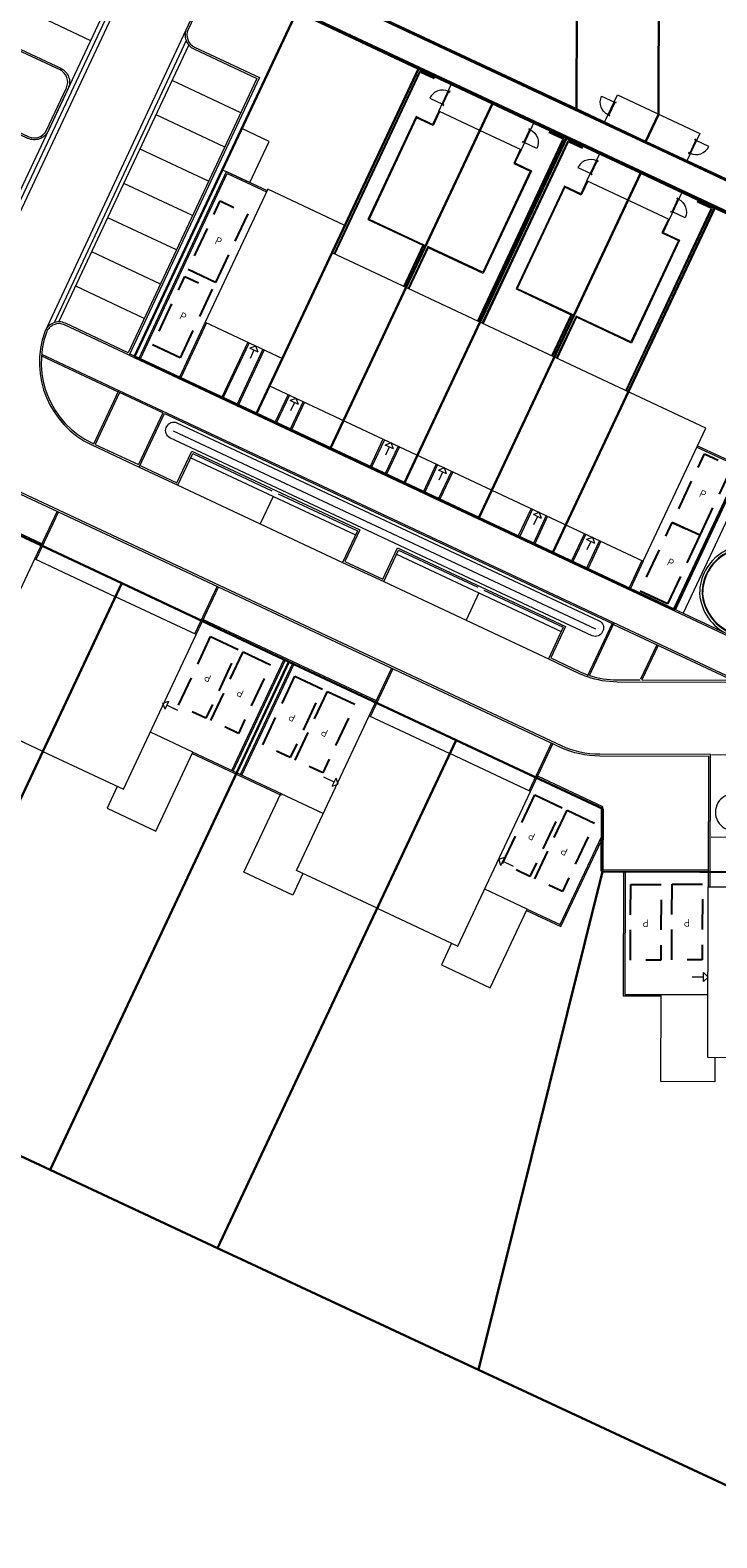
# Model space of a CAD drawing. Header units: metres. Extents: x 150385 to 171486, y 478588 to 485023.
# Tile 36 of 256: x 151717 to 151762, y 483089 to 483189. Entities that reach past the tile are written whole.
import ezdxf
from ezdxf.lldxf.tags import DXFTag

# ---------------------------------------------------------------- set-up
doc = ezdxf.new("R2010")
doc.units = ezdxf.units.M
doc.linetypes.add('Stippelfijn', pattern=[3, 2, -1])
doc.layers.add('B-WE-KG-GRENS_PERCEEL-GV', color=150, linetype='KG-PERCEEL', lineweight=30, true_color=0x007fff)
doc.layers.add('N-CO-BC-DEUR_BERGING_HOUT-G', color=9, linetype='Continuous', lineweight=18, true_color=0x808080)
for name, color, linetype, lineweight in [('N-PV-OG-BEBOUWING_ENTREE-S', 7, 'Continuous', 18), ('N-PV-OG-KADASTRAAL_BEBOUWING-G', 7, 'Continuous', 35), ('N-WE-VH-KANTOPSLUITING_ACHTERKANTBAND TERRAS-G', 7, 'Continuous', 5)]:
    doc.layers.add(name, color=color, linetype=linetype, lineweight=lineweight)
doc.layers.add('N-WE-VH-PP', color=7, linetype='Continuous')
doc.styles.add('NLCS-ISO-ANNOTATIEF-T25', font='NLCS-ISO.ttf', dxfattribs={"height": 2.5})
doc.styles.get("Standard").update_dxf_attribs({"font": 'NLCS-ISO.ttf'})
tags = doc.linetypes.add('KG-PERCEEL', pattern='A,5.5,-2,["P",Standard,S=1.8,R=0,X=-0.5,Y=-0.9],-2,5.5,-2,[5,NLCS.shx,S=0.75,R=0,X=0,Y=0],-2', length=19).pattern_tags.tags
tags[6] = DXFTag(74, 10)

# ---------------------------------------------------------------- blocks, each defined once
blk = doc.blocks.new('A$C609fcc4a')
at = {"layer": 'N-PV-OG-KADASTRAAL_BEBOUWING-G', "color": 0, "lineweight": -2, "flags": 128}
for points in [[(5.245, 2.51), (10.115, -7.665), (15.419, -5.126), (10.549, 5.049), (5.245, 2.51)], [(5.245, 2.51), (10.115, -7.665), (4.811, -10.203), (-0.059, -0.028), (5.245, 2.51)], [(15.004, -5.325), (15.69, -6.759), (18.901, -5.222), (16.419, -0.036), (13.623, -1.374)], [(5.226, -10.004), (5.912, -11.438), (2.701, -12.975), (0.219, -7.789), (3.015, -6.45)]]:
    blk.add_lwpolyline(points, dxfattribs=at)
blk = doc.blocks.new('pp')
at = {"layer": 'N-WE-VH-PP', "linetype": 'Stippelfijn', "flags": 128}
blk.add_lwpolyline([(-0.5, -5.468), (-2.5, -5.468), (-2.5, -0.468), (-0.5, -0.468)], close=True, dxfattribs=at)
at = {"layer": 'N-WE-VH-PP', "color": 0, "insert": (-1.475, -2.915), "char_height": 0.5, "attachment_point": 5, "style": 'NLCS-ISO-ANNOTATIEF-T25'}
blk.add_mtext('P', dxfattribs=at)
blk = doc.blocks.new('A$C3e33da44')
at = {"layer": 'N-PV-OG-BEBOUWING_ENTREE-S', "color": 0, "lineweight": -2}
for p, q in [((-0.3, 0.3), (0, 0)), ((-0.3, 0.3), (0, 0)), ((0, 0), (-0.3, -0.3)), ((0, 0), (-0.3, -0.3)), ((-0.3, 0), (-1.061, 0)), ((-0.3, 0), (-0.9, 0))]:
    blk.add_line(p, q, dxfattribs=at)
at = {"layer": 'N-PV-OG-BEBOUWING_ENTREE-S', "color": 0, "lineweight": -2, "flags": 128}
blk.add_lwpolyline([(-0.3, 0.3), (-0.3, -0.3)], dxfattribs=at)
blk.add_lwpolyline([(-0.3, 0.3), (-0.3, -0.3)], dxfattribs=at)
blk = doc.blocks.new('NLRS_31_DO_WB_buitendeurkozijn vspyqds3_BCB - H02s-5481641-00_begane grond - BU Tuinberging')
at = {"layer": 'N-CO-BC-DEUR_BERGING_HOUT-G', "lineweight": 13}
h = blk.add_hatch(dxfattribs=at)
h.set_pattern_fill('FP_7', color=256, style=0, pattern_type=2)
h.set_pattern_definition([(315, (-27166.344, 2464), (45.25483, 45.25483), [])])
h.paths.add_polyline_path([(-517, 9), (-517, -9), (-508, -9), (-508, -85), (-517, -85), (-517, -101), (-450, -101), (-450, -38), (-467, -38), (-467, 13), (-517, 13)], flags=0)
h.paths.add_polyline_path([(450, -101), (517, -101), (517, -85), (508, -85), (508, -9), (517, -9), (517, 13), (467, 13), (467, -38), (450, -38)], flags=0)
at = {"layer": 'N-CO-BC-DEUR_BERGING_HOUT-G'}
for p, q in [((-517, 13), (-517, 9)), ((-467, 13), (-517, 13)), ((-467, -38), (-467, 13)), ((462, 2), (-462, 2)), ((-462, 2), (-462, -38)), ((462, -38), (462, 2)), ((517, 13), (467, 13)), ((467, 13), (467, -38)), ((517, 9), (517, 13)), ((-508, -85), (-517, -85)), ((-517, -85), (-517, -101)), ((-517, -101), (-450, -101)), ((-508, -79), (-508, -85)), ((-450, -38), (-467, -38)), ((-462, -38), (462, -38)), ((-450, -101), (-450, -38)), ((467, -38), (450, -38)), ((450, -38), (450, -101)), ((450, -101), (517, -101)), ((508, -85), (508, -79)), ((517, -85), (508, -85)), ((517, -101), (517, -85))]:
    blk.add_line(p, q, dxfattribs=at)
at = {"layer": 'N-CO-BC-DEUR_BERGING_HOUT-G', "lineweight": 13}
blk.add_line((-464, 919), (-464, -9), dxfattribs=at)
blk.add_arc((-464, -9), 928, 360, 90, dxfattribs=at)

msp = doc.modelspace()

# ---------------------------------------------------------------- linework, layer by layer
at = {"layer": 'B-WE-KG-GRENS_PERCEEL-GV', "flags": 128}
for points in [[(151640.524, 483149.73), (151637.77, 483151.013), (151636.325, 483149.826), (151674.555, 483103.255), (151777.85, 482980.465), (151798.81, 482956.485), (151809.591, 482945.888), (152215.021, 483231.696), (151911.587, 483664.182), (151771.118, 483565.629), (151773.173, 483562.701), (151775.465, 483559.423), (151822.519, 483592.331), (151920.081, 483454.374), (151920.178, 483454.233), (151920.269, 483454.088), (151920.355, 483453.941), (151920.437, 483453.79), (151920.513, 483453.637), (151920.584, 483453.482), (151920.649, 483453.324), (151920.709, 483453.164), (151920.764, 483453.002), (151920.813, 483452.838), (151920.856, 483452.673), (151920.894, 483452.506), (151920.926, 483452.338), (151920.952, 483452.169), (151920.972, 483451.999), (151920.987, 483451.829), (151920.996, 483451.658), (151920.999, 483451.487), (151920.999, 483356.463), (151920.999, 483301.353), (151920.996, 483301.178), (151920.986, 483301.004), (151920.971, 483300.83), (151920.95, 483300.656), (151920.922, 483300.483), (151920.889, 483300.312), (151920.85, 483300.141), (151920.804, 483299.973), (151920.753, 483299.805), (151920.696, 483299.64), (151920.633, 483299.477), (151920.565, 483299.316), (151920.491, 483299.158), (151920.411, 483299.002), (151920.326, 483298.849), (151920.236, 483298.699), (151920.141, 483298.553), (151920.041, 483298.41), (151919.935, 483298.27), (151919.825, 483298.135), (151919.71, 483298.003), (151919.591, 483297.875), (151919.467, 483297.752), (151919.339, 483297.633), (151919.207, 483297.518), (151919.071, 483297.408), (151918.931, 483297.303), (151918.788, 483297.203), (151918.641, 483297.108), (151918.491, 483297.018), (151918.338, 483296.934), (151918.182, 483296.855), (151918.023, 483296.781), (151917.862, 483296.713), (151917.699, 483296.651), (151917.533, 483296.594), (151917.366, 483296.544), (151917.197, 483296.499), (151917.027, 483296.46), (151916.855, 483296.427), (151916.682, 483296.4), (151916.509, 483296.379), (151916.335, 483296.364), (151916.16, 483296.356), (151915.985, 483296.353), (151914.554, 483296.357), (151914.537, 483292.825), (151914.465, 483266.956), (151914.431, 483255.703), (151914.401, 483244.457), (151914.349, 483225.875), (151914.306, 483209.449), (151914.251, 483190.869), (151914.203, 483172.291), (151914.147, 483153.713), (151914.105, 483138.943), (151914.055, 483120.363), (151914.004, 483101.78), (151913.973, 483091.782), (151886.902, 483071.439), (151830.048, 483071.594), (151817.547, 483071.631), (151807.874, 483071.659), (151798.81, 483075.884), (151780.079, 483084.62), (151767.103, 483090.675), (151746.193, 483100.427), (151728.978, 483108.463), (151717.936, 483113.616), (151706.893, 483118.771), (151695.849, 483123.918), (151691.499, 483125.948), (151681.306, 483130.703), (151671.113, 483135.464), (151660.915, 483140.223), (151650.733, 483144.989)], [(151533.35, 483297.576), (151522.99, 483289.299), (151577.28, 483221.755), (151636.325, 483149.826), (151637.77, 483151.013), (151632.035, 483158.097), (151624.168, 483167.816), (151610.472, 483184.719), (151626.215, 483197.605), (151635.988, 483193.011), (151646.169, 483188.232), (151656.356, 483183.454), (151666.539, 483178.678), (151676.72, 483173.897), (151686.906, 483169.12), (151697.086, 483164.341), (151707.274, 483159.559), (151691.499, 483125.948), (151695.849, 483123.918), (151711.618, 483157.521), (151722.653, 483152.344), (151733.684, 483147.168), (151744.71, 483141.995), (151754.383, 483137.455), (151754.375, 483133.321), (151767.219, 483133.279), (151780.214, 483133.247), (151798.965, 483133.197), (151817.715, 483133.14), (151817.547, 483071.631), (151830.048, 483071.594), (151830.125, 483102.014), (151830.185, 483120.592), (151830.232, 483139.177), (151914.105, 483138.943), (151914.147, 483153.713), (151834.152, 483153.936), (151834.201, 483172.514), (151834.255, 483191.089), (151834.308, 483209.67), (151914.306, 483209.449), (151914.349, 483225.875), (151834.349, 483226.104), (151834.406, 483244.677), (151834.436, 483255.929), (151834.465, 483267.176), (151834.535, 483293.047), (151914.537, 483292.825), (151914.554, 483296.357), (151915.985, 483296.353), (151916.16, 483296.356), (151916.335, 483296.364), (151916.509, 483296.379), (151916.682, 483296.4), (151916.855, 483296.427), (151917.027, 483296.46), (151917.197, 483296.499), (151917.366, 483296.544), (151917.533, 483296.594), (151917.699, 483296.651), (151917.862, 483296.713), (151918.023, 483296.781), (151918.182, 483296.855), (151918.338, 483296.934), (151918.491, 483297.018), (151918.641, 483297.108), (151918.788, 483297.203), (151918.931, 483297.303), (151919.071, 483297.408), (151919.207, 483297.518), (151919.339, 483297.633), (151919.467, 483297.752), (151919.591, 483297.875), (151919.71, 483298.003), (151919.825, 483298.135), (151919.935, 483298.27), (151920.041, 483298.41), (151920.141, 483298.553), (151920.236, 483298.699), (151920.326, 483298.849), (151920.411, 483299.002), (151920.491, 483299.158), (151920.565, 483299.316), (151920.633, 483299.477), (151920.696, 483299.64), (151920.753, 483299.805), (151920.804, 483299.973), (151920.85, 483300.141), (151920.889, 483300.312), (151920.922, 483300.483), (151920.95, 483300.656), (151920.971, 483300.83), (151920.986, 483301.004), (151920.996, 483301.178), (151920.999, 483301.353), (151920.999, 483356.463), (151920.999, 483451.487), (151920.996, 483451.658), (151920.987, 483451.829), (151920.972, 483451.999), (151920.952, 483452.169), (151920.926, 483452.338), (151920.894, 483452.506), (151920.856, 483452.673), (151920.813, 483452.838), (151920.764, 483453.002), (151920.709, 483453.164), (151920.649, 483453.324), (151920.584, 483453.482), (151920.513, 483453.637), (151920.437, 483453.79), (151920.355, 483453.941), (151920.269, 483454.088), (151920.178, 483454.233), (151920.081, 483454.374), (151822.519, 483592.331), (151775.465, 483559.423), (151773.173, 483562.701), (151771.118, 483565.629), (151608.653, 483451.643), (151612.29, 483447.185), (151615.738, 483449.594), (151620.376, 483452.833), (151624.644, 483455.819), (151629.291, 483459.068), (151638.774, 483465.705), (151650.248, 483439.201), (151642.19, 483435.436), (151637.376, 483432.988), (151632.617, 483430.437), (151628.051, 483427.866), (151630.941, 483424.322), (151653.432, 483395.364), (151653.57, 483395.409), (151664.884, 483399.124), (151673.865, 483402.072), (151676.455, 483402.571), (151688.25, 483404.813), (151694.858, 483406.076), (151694.478, 483408.032), (151688.89, 483406.967), (151683.794, 483406.001), (151678.187, 483404.934), (151673.088, 483403.953), (151664.653, 483401.201), (151657.277, 483423.667), (151665.497, 483427.11), (151670.57, 483428.974), (151675.691, 483430.69), (151680.855, 483432.269), (151686.044, 483433.774), (151695.377, 483436.281), (151704.755, 483438.536), (151710.026, 483439.698), (151715.307, 483440.792), (151720.616, 483441.799), (151725.919, 483442.817), (151731.222, 483443.822), (151736.539, 483444.832), (151745.25, 483446.5), (151750.547, 483418.72), (151741.816, 483417.055), (151736.518, 483416.047), (151731.222, 483415.035), (151725.922, 483414.02), (151720.622, 483413.018), (151715.312, 483412.003), (151709.992, 483410.979), (151710.37, 483409.029), (151711.992, 483409.33), (151723.791, 483411.574), (151734.594, 483413.637), (151735.574, 483378.822), (151724.738, 483378.521), (151714.094, 483378.052), (151703.51, 483377.101), (151692.99, 483375.635), (151682.536, 483373.693), (151672.204, 483371.259), (151662.027, 483368.206), (151652.179, 483364.526), (151644.166, 483386.173), (151639.144, 483382.152), (151646.564, 483362.069), (151638.883, 483358.391), (151634.084, 483355.899), (151629.364, 483353.299), (151624.684, 483350.588), (151620.081, 483347.768), (151613.062, 483343.174), (151604.506, 483354.425), (151602.154, 483352.546), (151602.88, 483351.66), (151599.72, 483349.07), (151598.961, 483349.995), (151573.991, 483330.045), (151577.071, 483326.284), (151582.698, 483319.414), (151564.078, 483304.179), (151558.455, 483311.037), (151555.188, 483315.023), (151553.625, 483313.775), (151556.905, 483309.785), (151562.526, 483302.903), (151542.434, 483286.459), (151536.822, 483293.343), (151533.396, 483297.513)], [(151731.536, 483163.545), (151723.505, 483167.323), (151734.194, 483190.091), (151742.235, 483186.316), (151747.121, 483184.023), (151752.004, 483181.724), (151756.896, 483179.433), (151761.786, 483177.138), (151763, 483176.567), (151771.743, 483176.547), (151776.245, 483176.534), (151776.251, 483178.531), (151774.249, 483178.536), (151768.845, 483178.554), (151763.445, 483178.572), (151757.215, 483181.494), (151752.664, 483183.635), (151735.041, 483191.898), (151744.996, 483213.111), (151750.565, 483210.492), (151752.739, 483210.486), (151758.136, 483210.473), (151763.532, 483210.459), (151768.936, 483210.444), (151774.341, 483210.426), (151783.217, 483210.403), (151792.086, 483210.376), (151797.487, 483210.367), (151802.888, 483210.35), (151808.287, 483210.335), (151813.684, 483210.322), (151822.566, 483210.297), (151822.484, 483180.186), (151813.597, 483180.211), (151808.201, 483180.229), (151802.798, 483180.242), (151797.402, 483180.259), (151792.003, 483180.271), (151786.601, 483180.288), (151786.603, 483178.291), (151792, 483178.272), (151797.4, 483178.261), (151802.799, 483178.248), (151808.201, 483178.227), (151813.6, 483178.211), (151822.478, 483178.188), (151822.395, 483148.261), (151813.519, 483148.289), (151808.117, 483148.305), (151802.714, 483148.319), (151797.319, 483148.336), (151791.915, 483148.351), (151786.517, 483148.365), (151781.116, 483148.382), (151772.239, 483148.405), (151772.269, 483160.006), (151767.942, 483160.023), (151763.56, 483160.032), (151759.139, 483150.602), (151751.098, 483154.378), (151746.207, 483156.671), (151741.314, 483158.966), (151736.427, 483161.254)], [(151731.536, 483163.545), (151723.505, 483167.323), (151734.194, 483190.091), (151742.235, 483186.316), (151747.121, 483184.023), (151752.004, 483181.724), (151756.896, 483179.433), (151761.786, 483177.138), (151763, 483176.567), (151771.743, 483176.547), (151776.245, 483176.534), (151776.251, 483178.531), (151774.249, 483178.536), (151768.845, 483178.554), (151763.445, 483178.572), (151757.215, 483181.494), (151752.664, 483183.635), (151735.041, 483191.898), (151744.996, 483213.111), (151750.565, 483210.492), (151752.739, 483210.486), (151758.136, 483210.473), (151763.532, 483210.459), (151768.936, 483210.444), (151774.341, 483210.426), (151783.217, 483210.403), (151792.086, 483210.376), (151797.487, 483210.367), (151802.888, 483210.35), (151808.287, 483210.335), (151813.684, 483210.322), (151822.566, 483210.297), (151822.484, 483180.186), (151813.597, 483180.211), (151808.201, 483180.229), (151802.798, 483180.242), (151797.402, 483180.259), (151792.003, 483180.271), (151786.601, 483180.288), (151786.603, 483178.291), (151792, 483178.272), (151797.4, 483178.261), (151802.799, 483178.248), (151808.201, 483178.227), (151813.6, 483178.211), (151822.478, 483178.188), (151822.395, 483148.261), (151813.519, 483148.289), (151808.117, 483148.305), (151802.714, 483148.319), (151797.319, 483148.336), (151791.915, 483148.351), (151786.517, 483148.365), (151781.116, 483148.382), (151772.239, 483148.405), (151772.255, 483154.42), (151768.23, 483154.42), (151768.144, 483160.022), (151767.942, 483160.023), (151763.56, 483160.032), (151759.139, 483150.602), (151751.098, 483154.378), (151746.207, 483156.671), (151741.314, 483158.966), (151736.427, 483161.254)], [(151731.536, 483163.545), (151723.505, 483167.323), (151734.194, 483190.091), (151742.235, 483186.316), (151747.121, 483184.023), (151752.004, 483181.724), (151756.896, 483179.433), (151761.786, 483177.138), (151763, 483176.567), (151771.743, 483176.547), (151776.245, 483176.534), (151776.251, 483178.531), (151774.249, 483178.536), (151768.845, 483178.554), (151763.445, 483178.572), (151757.215, 483181.494), (151752.664, 483183.635), (151735.041, 483191.898), (151744.996, 483213.111), (151750.565, 483210.492), (151752.739, 483210.486), (151758.136, 483210.473), (151763.532, 483210.459), (151768.936, 483210.444), (151774.341, 483210.426), (151783.217, 483210.403), (151792.086, 483210.376), (151797.487, 483210.367), (151802.888, 483210.35), (151808.287, 483210.335), (151813.684, 483210.322), (151822.566, 483210.297), (151822.484, 483180.186), (151813.597, 483180.211), (151808.201, 483180.229), (151802.798, 483180.242), (151797.402, 483180.259), (151792.003, 483180.271), (151786.601, 483180.288), (151786.603, 483178.291), (151792, 483178.272), (151797.4, 483178.261), (151802.799, 483178.248), (151808.201, 483178.227), (151813.6, 483178.211), (151822.478, 483178.188), (151822.395, 483148.261), (151813.519, 483148.289), (151808.117, 483148.305), (151802.714, 483148.319), (151797.319, 483148.336), (151791.915, 483148.351), (151786.517, 483148.365), (151781.116, 483148.382), (151772.239, 483148.405), (151772.269, 483160.006), (151767.942, 483160.023), (151763.56, 483160.032), (151759.139, 483150.602), (151751.098, 483154.378), (151746.207, 483156.671), (151741.314, 483158.966), (151736.427, 483161.254)], [(151752.664, 483183.635), (151752.739, 483210.486), (151750.565, 483210.492), (151744.996, 483213.111), (151735.041, 483191.898)], [(151752.664, 483183.635), (151752.739, 483210.486), (151750.565, 483210.492), (151744.996, 483213.111), (151735.041, 483191.898)], [(151752.664, 483183.635), (151752.739, 483210.486), (151750.565, 483210.492), (151744.996, 483213.111), (151735.041, 483191.898)], [(151757.215, 483181.494), (151758.061, 483183.302), (151758.136, 483210.473), (151752.739, 483210.486), (151752.664, 483183.635)], [(151757.215, 483181.494), (151758.061, 483183.302), (151758.136, 483210.473), (151752.739, 483210.486), (151752.664, 483183.635)], [(151757.215, 483181.494), (151758.061, 483183.302), (151758.136, 483210.473), (151752.739, 483210.486), (151752.664, 483183.635)], [(151763.445, 483178.572), (151763.532, 483210.459), (151758.136, 483210.473), (151758.061, 483183.302), (151757.215, 483181.494)], [(151763.445, 483178.572), (151763.532, 483210.459), (151758.136, 483210.473), (151758.061, 483183.302), (151757.215, 483181.494)], [(151763.445, 483178.572), (151763.532, 483210.459), (151758.136, 483210.473), (151758.061, 483183.302), (151757.215, 483181.494)], [(151742.235, 483186.316), (151734.194, 483190.091), (151723.505, 483167.323), (151731.536, 483163.545)], [(151742.235, 483186.316), (151734.194, 483190.091), (151723.505, 483167.323), (151731.536, 483163.545)], [(151742.235, 483186.316), (151734.194, 483190.091), (151723.505, 483167.323), (151731.536, 483163.545)], [(151731.536, 483163.545), (151736.427, 483161.254), (151747.121, 483184.023), (151742.235, 483186.316)], [(151731.536, 483163.545), (151736.427, 483161.254), (151747.121, 483184.023), (151742.235, 483186.316)], [(151731.536, 483163.545), (151736.427, 483161.254), (151747.121, 483184.023), (151742.235, 483186.316)], [(151752.004, 483181.724), (151747.121, 483184.023), (151736.427, 483161.254), (151741.314, 483158.966)], [(151752.004, 483181.724), (151747.121, 483184.023), (151736.427, 483161.254), (151741.314, 483158.966)], [(151752.004, 483181.724), (151747.121, 483184.023), (151736.427, 483161.254), (151741.314, 483158.966)], [(151741.314, 483158.966), (151746.207, 483156.671), (151756.896, 483179.433), (151752.004, 483181.724)], [(151741.314, 483158.966), (151746.207, 483156.671), (151756.896, 483179.433), (151752.004, 483181.724)], [(151741.314, 483158.966), (151746.207, 483156.671), (151756.896, 483179.433), (151752.004, 483181.724)], [(151761.786, 483177.138), (151756.896, 483179.433), (151746.207, 483156.671), (151751.098, 483154.378)], [(151761.786, 483177.138), (151756.896, 483179.433), (151746.207, 483156.671), (151751.098, 483154.378)], [(151761.786, 483177.138), (151756.896, 483179.433), (151746.207, 483156.671), (151751.098, 483154.378)], [(151751.098, 483154.378), (151759.139, 483150.602), (151763.56, 483160.032), (151767.942, 483160.023), (151767.953, 483162.018), (151771.743, 483176.547), (151763, 483176.567), (151761.786, 483177.138)], [(151751.098, 483154.378), (151759.139, 483150.602), (151763.56, 483160.032), (151767.942, 483160.023), (151767.953, 483162.018), (151771.743, 483176.547), (151763, 483176.567), (151761.786, 483177.138)], [(151751.098, 483154.378), (151759.139, 483150.602), (151763.56, 483160.032), (151767.942, 483160.023), (151767.953, 483162.018), (151771.743, 483176.547), (151763, 483176.567), (151761.786, 483177.138)], [(151695.849, 483123.918), (151706.893, 483118.771), (151722.653, 483152.344), (151711.618, 483157.521)], [(151706.893, 483118.771), (151695.849, 483123.918), (151711.618, 483157.521), (151722.653, 483152.344), (151733.684, 483147.168), (151744.71, 483141.995), (151754.383, 483137.455), (151754.375, 483133.321), (151767.219, 483133.279), (151780.214, 483133.247), (151798.965, 483133.197), (151817.715, 483133.14), (151817.547, 483071.631), (151807.874, 483071.659), (151798.81, 483075.884), (151780.079, 483084.62), (151767.103, 483090.675), (151746.193, 483100.427), (151728.978, 483108.463), (151717.936, 483113.616)], [(151695.849, 483123.918), (151706.893, 483118.771), (151722.653, 483152.344), (151711.618, 483157.521)], [(151695.849, 483123.918), (151706.893, 483118.771), (151722.653, 483152.344), (151711.618, 483157.521)], [(151706.893, 483118.771), (151695.849, 483123.918), (151711.618, 483157.521), (151722.653, 483152.344), (151733.684, 483147.168), (151744.71, 483141.995), (151754.383, 483137.455), (151754.375, 483133.321), (151767.219, 483133.279), (151780.214, 483133.247), (151798.965, 483133.197), (151817.715, 483133.14), (151817.547, 483071.631), (151807.874, 483071.659), (151798.81, 483075.884), (151780.079, 483084.62), (151767.103, 483090.675), (151746.193, 483100.427), (151728.978, 483108.463), (151717.936, 483113.616)], [(151722.653, 483152.344), (151706.893, 483118.771), (151717.936, 483113.616), (151733.684, 483147.168)], [(151722.653, 483152.344), (151706.893, 483118.771), (151717.936, 483113.616), (151733.684, 483147.168)], [(151722.653, 483152.344), (151706.893, 483118.771), (151717.936, 483113.616), (151733.684, 483147.168)], [(151717.936, 483113.616), (151728.978, 483108.463), (151744.71, 483141.995), (151733.684, 483147.168)], [(151717.936, 483113.616), (151728.978, 483108.463), (151744.71, 483141.995), (151733.684, 483147.168)], [(151717.936, 483113.616), (151728.978, 483108.463), (151744.71, 483141.995), (151733.684, 483147.168)], [(151744.71, 483141.995), (151728.978, 483108.463), (151746.193, 483100.427), (151754.375, 483133.321), (151754.383, 483137.455)], [(151744.71, 483141.995), (151728.978, 483108.463), (151746.193, 483100.427), (151754.375, 483133.321), (151754.383, 483137.455)], [(151744.71, 483141.995), (151728.978, 483108.463), (151746.193, 483100.427), (151754.375, 483133.321), (151754.383, 483137.455)], [(151754.375, 483133.321), (151746.193, 483100.427), (151767.103, 483090.675), (151767.219, 483133.279)], [(151754.375, 483133.321), (151746.193, 483100.427), (151767.103, 483090.675), (151767.219, 483133.279)], [(151754.375, 483133.321), (151746.193, 483100.427), (151767.103, 483090.675), (151767.219, 483133.279)]]:
    msp.add_lwpolyline(points, close=True, dxfattribs=at)
at = {"layer": 'N-WE-VH-KANTOPSLUITING_ACHTERKANTBAND TERRAS-G', "color": 7, "lineweight": 9, "flags": 128}
for points in [[(151705.331, 483168.819), (151705.512, 483168.734, 0.386475), (151713.07, 483171.063, 0.442507), (151712.686, 483172.308), (151708.433, 483174.303), (151712.782, 483183.574), (151716.512, 483181.824, 0.414214), (151717.682, 483182.247), (151719.003, 483185.063, 0.414214), (151718.58, 483186.233), (151714.85, 483187.983), (151719.2, 483197.253), (151723.474, 483195.248, 0.414214), (151724.644, 483195.671), (151726.101, 483198.776, 0.414214), (151725.678, 483199.947), (151721.405, 483201.952), (151730.001, 483220.275), (151734.263, 483218.276, 0.435481), (151735.458, 483218.757, 0.393261), (151732.466, 483226.188), (151729.433, 483227.611)], [(151748.452, 483218.688), (151747.675, 483219.053, 0.393261), (151740.048, 483216.604, 0.435481), (151740.442, 483215.377), (151744.704, 483213.378), (151740.354, 483204.107), (151736.624, 483205.857, 0.414214), (151735.454, 483205.434), (151734.864, 483204.176, 0.414214), (151735.287, 483203.005), (151739.017, 483201.256), (151734.667, 483191.985), (151730.394, 483193.99, 0.414214), (151729.224, 483193.567), (151727.037, 483188.906, 0.414214), (151727.46, 483187.736), (151731.732, 483185.732), (151723.135, 483167.406), (151718.884, 483169.401, 0.442507), (151717.681, 483168.9, 0.386475), (151720.721, 483161.599), (151720.812, 483161.556)], [(151761.474, 483132.313), (151761.498, 483141.033), (151754.189, 483141.053, -0.109423), (151751.657, 483141.621), (151626.81, 483200.192, 0.288754), (151620.462, 483199.403), (151606.139, 483187.684, 0.414214), (151605.295, 483179.241), (151607.181, 483176.937)], [(151761.354, 483132.313), (151761.378, 483140.913), (151754.189, 483140.933, -0.109423), (151751.606, 483141.512), (151626.759, 483200.083, 0.288754), (151620.538, 483199.31), (151606.215, 483187.591, 0.414214), (151605.388, 483179.317), (151607.273, 483177.013)], [(151719.257, 483197.094), (151715.01, 483188.041), (151718.631, 483186.342, -0.414214), (151719.112, 483185.012), (151717.791, 483182.196, -0.414214), (151716.461, 483181.715), (151712.84, 483183.414), (151708.592, 483174.361), (151712.737, 483172.417, -0.442507), (151713.173, 483171.002, -0.395685), (151705.28, 483168.71), (151702.319, 483170.099), (151703.977, 483173.632), (151674.427, 483187.495), (151672.77, 483183.962), (151666.704, 483186.808), (151668.362, 483190.341)], [(151726.928, 483188.955, 0.414214), (151727.408, 483187.625), (151731.572, 483185.672), (151723.078, 483167.566), (151718.935, 483169.509, 0.442507), (151717.568, 483168.94, 0.386475), (151720.67, 483161.49), (151723.812, 483160.016), (151725.469, 483163.55), (151755.001, 483149.695), (151753.356, 483146.189, 0.084049), (151755.33, 483145.85), (151820.726, 483145.673)], [(151723.863, 483160.125), (151726.298, 483158.983), (151727.275, 483161.065), (151738.356, 483155.866), (151737.379, 483153.784), (151739.878, 483152.612), (151740.855, 483154.694), (151751.936, 483149.495), (151750.959, 483147.413), (151752.849, 483146.526, 0.025658), (151753.408, 483146.299, 0.025658)], [(151765.334, 483154.567, 0.550002), (151760.777, 483151.662)], [(151765.266, 483154.423, 0.549196), (151760.937, 483151.67)], [(151763.961, 483150.573, 1), (151765.658, 483154.195), (151765.249, 483154.386, 0.549196), (151760.977, 483151.67, 0.271279), (151762.744, 483149.155)], [(151746.548, 483151.89), (151751.776, 483149.438), (151750.8, 483147.355), (151752.798, 483146.418, 0.025143), (151753.356, 483146.189, 0.025543)], [(151760.777, 483151.662, 0.271844), (151762.659, 483148.974)], [(151760.937, 483151.666, 0.271279), (151762.727, 483149.119)], [(151753.522, 483146.26, 0.078363), (151755.331, 483145.97), (151756.807, 483145.966)]]:
    msp.add_lwpolyline(points, format="xyb", dxfattribs=at)
for points in [[(151713.173, 483171.002), (151724.733, 483195.581)], [(151713.248, 483171.866), (151724.176, 483195.1)], [(151713.079, 483172.153), (151723.819, 483195.045)], [(151734.693, 483192.039), (151763.455, 483178.546), (151776.225, 483178.513), (151776.219, 483176.593), (151763.025, 483176.627), (151728.808, 483192.68)], [(151734.667, 483191.985), (151763.442, 483178.486), (151776.164, 483178.453), (151776.16, 483176.653), (151763.038, 483176.687), (151728.833, 483192.734)], [(151716.072, 483190.304), (151720.598, 483188.18)], [(151727.191, 483189.517), (151717.568, 483168.94)], [(151726.897, 483188.179), (151718.184, 483169.549)], [(151718.511, 483169.604), (151727.081, 483187.872)], [(151736.658, 483174.096), (151742.319, 483186.163), (151743.224, 483185.739), (151743.276, 483185.848)], [(151730.51, 483183.409), (151725.984, 483185.532)], [(151736.712, 483174.07), (151742.348, 483186.083), (151743.253, 483185.659), (151743.33, 483185.822)], [(151746.283, 483182.228), (151743.567, 483183.502), (151744.416, 483185.313), (151747.132, 483184.039)], [(151759.943, 483180.238), (151754.511, 483182.786), (151755.361, 483184.597), (151760.792, 483182.048)], [(151729.448, 483181.145), (151724.922, 483183.269)], [(151743.567, 483183.502), (151743.164, 483182.642), (151742.077, 483183.152), (151738.892, 483176.362), (151742.513, 483174.663), (151741.239, 483171.947)], [(151743.621, 483183.477), (151743.192, 483182.562), (151742.106, 483183.072), (151738.972, 483176.391), (151742.593, 483174.692), (151741.293, 483171.921)], [(151757.227, 483181.512), (151758.076, 483183.323)], [(151746.128, 483169.653), (151751.763, 483181.666), (151750.858, 483182.091), (151750.935, 483182.255)], [(151746.182, 483169.628), (151751.843, 483181.695), (151750.938, 483182.12), (151750.989, 483182.229)], [(151746.435, 483169.509), (151752.097, 483181.576), (151753.002, 483181.152), (151753.053, 483181.261)], [(151746.49, 483169.483), (151752.125, 483181.496), (151753.031, 483181.072), (151753.107, 483181.235)], [(151760.792, 483182.048), (151759.943, 483180.238)], [(151728.387, 483178.882), (151723.86, 483181.006)], [(151748.945, 483180.979), (151748.516, 483180.065), (151749.602, 483179.555), (151746.468, 483172.874), (151742.846, 483174.573), (151741.547, 483171.802)], [(151748.999, 483180.954), (151748.596, 483180.094), (151749.682, 483179.584), (151746.496, 483172.794), (151742.875, 483174.493), (151741.601, 483171.777)], [(151758.776, 483176.367), (151753.345, 483178.915), (151754.194, 483180.726), (151756.91, 483179.452)], [(151723.794, 483167.207), (151729.57, 483179.52), (151732.241, 483178.267)], [(151723.885, 483167.165), (151729.619, 483179.387), (151732.199, 483178.176)], [(151756.061, 483177.641), (151756.91, 483179.452), (151759.626, 483178.177), (151758.776, 483176.367)], [(151727.325, 483176.619), (151722.798, 483178.742)], [(151753.345, 483178.915), (151752.941, 483178.055), (151751.855, 483178.565), (151748.669, 483171.775), (151752.291, 483170.076), (151751.016, 483167.36)], [(151753.399, 483178.89), (151752.97, 483177.975), (151751.883, 483178.485), (151748.749, 483171.804), (151752.37, 483170.105), (151751.071, 483167.334)], [(151755.905, 483165.066), (151761.541, 483177.079), (151760.636, 483177.504), (151760.713, 483177.668)], [(151755.959, 483165.041), (151761.621, 483177.108), (151760.716, 483177.533), (151760.767, 483177.642)], [(151726.263, 483174.355), (151721.736, 483176.479)], [(151758.722, 483176.392), (151758.293, 483175.478), (151759.38, 483174.968), (151756.245, 483168.287), (151752.624, 483169.986), (151751.324, 483167.215)], [(151758.776, 483176.367), (151758.373, 483175.507), (151759.459, 483174.997), (151756.274, 483168.207), (151752.653, 483169.906), (151751.379, 483167.19)], [(151725.201, 483172.092), (151720.675, 483174.216)], [(151724.139, 483169.829), (151719.613, 483171.952)], [(151728.164, 483169.576), (151726.465, 483165.954)], [(151728.254, 483169.533), (151726.556, 483165.912)], [(151730.961, 483168.263), (151729.262, 483164.642)], [(151731.052, 483168.221), (151729.353, 483164.599)], [(151717.355, 483167.356), (151722.418, 483164.981)], [(151717.364, 483167.463), (151722.461, 483165.071)], [(151723.135, 483167.406), (151763.068, 483148.672)], [(151723.178, 483167.496), (151762.884, 483148.869)], [(151731.957, 483167.796), (151730.258, 483164.175)], [(151732.048, 483167.754), (151730.349, 483164.132)], [(151731.505, 483168.008), (151731.105, 483167.864)], [(151731.649, 483167.609), (151731.105, 483167.864)], [(151731.377, 483167.737), (151731.122, 483167.194)], [(151731.649, 483167.609), (151731.505, 483168.008)], [(151720.812, 483161.556), (151722.461, 483165.071)], [(151725.361, 483163.6), (151722.509, 483164.938), (151720.902, 483161.514)], [(151722.461, 483165.071), (151763.223, 483145.948)], [(151733.625, 483164.805), (151732.775, 483162.994)], [(151733.715, 483164.762), (151732.866, 483162.952)], [(151734.168, 483164.55), (151733.769, 483164.406)], [(151734.312, 483164.151), (151733.769, 483164.406)], [(151734.62, 483164.337), (151733.771, 483162.527)], [(151734.04, 483164.278), (151733.785, 483163.735)], [(151734.711, 483164.295), (151733.861, 483162.484)], [(151734.312, 483164.151), (151734.168, 483164.55)], [(151725.361, 483163.6), (151723.754, 483160.176)], [(151726.045, 483162.408), (151753.906, 483149.338)], [(151720.902, 483161.514), (151723.754, 483160.176)], [(151739.889, 483161.866), (151739.04, 483160.055)], [(151739.98, 483161.823), (151739.13, 483160.012)], [(151740.433, 483161.611), (151740.034, 483161.467)], [(151740.577, 483161.212), (151740.034, 483161.467)], [(151740.885, 483161.398), (151740.036, 483159.588)], [(151740.305, 483161.339), (151740.05, 483160.796)], [(151740.976, 483161.356), (151740.126, 483159.545)], [(151740.577, 483161.212), (151740.433, 483161.611)], [(151760.596, 483161.338), (151763.447, 483160), (151759.066, 483150.66)], [(151760.638, 483161.428), (151763.58, 483160.048), (151759.156, 483150.618)], [(151723.812, 483160.016), (151726.356, 483158.823), (151727.333, 483160.905), (151732.561, 483158.452)], [(151727.205, 483160.634), (151738.069, 483155.537)], [(151743.402, 483160.218), (151742.553, 483158.407)], [(151743.493, 483160.175), (151742.643, 483158.365)], [(151743.945, 483159.963), (151743.546, 483159.819)], [(151744.089, 483159.564), (151743.546, 483159.819)], [(151744.398, 483159.75), (151743.548, 483157.94)], [(151743.818, 483159.691), (151743.563, 483159.148)], [(151744.488, 483159.708), (151743.639, 483157.897)], [(151744.089, 483159.564), (151743.945, 483159.963)], [(151764.242, 483160.046), (151759.699, 483150.363)], [(151726.356, 483158.823), (151737.22, 483153.726)], [(151732.968, 483158.261), (151738.197, 483155.809), (151737.22, 483153.726), (151739.936, 483152.452), (151740.912, 483154.534), (151746.141, 483152.082)], [(151717.385, 483154.946), (151712.406, 483157.282)], [(151732.637, 483158.085), (151731.788, 483156.275)], [(151749.667, 483157.279), (151748.817, 483155.468)], [(151717.342, 483154.856), (151712.363, 483157.191)], [(151716.918, 483153.95), (151718.404, 483157.119)], [(151717.008, 483153.908), (151718.495, 483157.076)], [(151749.757, 483157.236), (151748.908, 483155.425)], [(151750.21, 483157.024), (151749.811, 483156.88)], [(151750.354, 483156.625), (151749.811, 483156.88)], [(151750.663, 483156.811), (151749.813, 483155.001)], [(151750.083, 483156.752), (151749.828, 483156.209)], [(151750.753, 483156.769), (151749.904, 483154.958)], [(151750.354, 483156.625), (151750.21, 483157.024)], [(151753.18, 483155.631), (151752.33, 483153.82)], [(151753.27, 483155.588), (151752.421, 483153.778)], [(151753.723, 483155.376), (151753.324, 483155.232)], [(151753.867, 483154.977), (151753.723, 483155.376)], [(151740.785, 483154.263), (151751.649, 483149.166)], [(151753.867, 483154.977), (151753.324, 483155.232)], [(151754.175, 483155.163), (151753.326, 483153.353)], [(151753.595, 483155.104), (151753.34, 483154.561)], [(151754.266, 483155.121), (151753.416, 483153.31)], [(151756.973, 483153.851), (151756.123, 483152.04)], [(151757.063, 483153.809), (151756.214, 483151.998)], [(151739.936, 483152.452), (151750.8, 483147.355)], [(151727.474, 483148.998), (151728.96, 483152.167)], [(151727.564, 483148.955), (151729.051, 483152.124)], [(151746.217, 483151.714), (151745.368, 483149.904)], [(151727.989, 483149.861), (151739.405, 483144.505)], [(151728.031, 483149.951), (151739.448, 483144.596)], [(151753.522, 483146.26), (151755.152, 483149.735)], [(151755.101, 483149.626), (151762.938, 483145.949)], [(151757.953, 483148.288), (151756.883, 483146.008)], [(151729.913, 483139.989), (151733.362, 483147.34)], [(151730.004, 483139.946), (151733.453, 483147.298)], [(151758.043, 483148.246), (151756.974, 483145.965)], [(151730.493, 483139.717), (151733.941, 483147.068)], [(151730.583, 483139.675), (151734.032, 483147.026)], [(151738.98, 483143.6), (151740.467, 483146.768)], [(151739.071, 483143.557), (151740.557, 483146.726)], [(151756.807, 483145.966), (151756.863, 483145.966)], [(151756.974, 483145.965), (151820.726, 483145.793)], [(151749.536, 483138.647), (151751.011, 483141.791)], [(151749.627, 483138.605), (151751.102, 483141.749)], [(151727.245, 483141.13), (151733.166, 483138.352)], [(151727.333, 483141.199), (151727.288, 483141.221)], [(151727.288, 483141.221), (151733.209, 483138.443)], [(151761.563, 483141.033), (151764.258, 483141.025), (151764.252, 483138.725), (151770.252, 483138.709), (151770.258, 483141.009), (151772.973, 483141.002)], [(151761.357, 483133.313), (151754.291, 483133.332), (151754.298, 483137.518), (151750.052, 483139.51)], [(151761.357, 483133.413), (151754.391, 483133.432), (151754.399, 483137.581), (151750.094, 483139.601)], [(151749.367, 483130.752), (151751.63, 483129.69), (151754.295, 483135.369)], [(151749.409, 483130.842), (151751.582, 483129.823), (151754.295, 483135.606)], [(151761.548, 483135.613), (151773.011, 483135.582)], [(151755.761, 483133.329), (151755.735, 483125.109), (151758.235, 483125.102)], [(151755.861, 483133.328), (151755.835, 483125.208), (151758.235, 483125.202)]]:
    msp.add_lwpolyline(points, dxfattribs=at)
for points in [[(151747.132, 483184.039), (151749.848, 483182.764), (151748.999, 483180.954), (151746.283, 483182.228)], [(151729.299, 483179.647), (151731.11, 483178.798), (151732.384, 483181.514), (151730.573, 483182.363)], [(151757.063, 483153.809), (151761.183, 483162.59), (151736.531, 483174.155), (151737.381, 483175.966), (151732.284, 483178.357), (151728.164, 483169.576), (151733.261, 483167.184), (151732.411, 483165.374)]]:
    msp.add_lwpolyline(points, close=True, dxfattribs=at)
for points in [[(151726.296, 483162.941), (151754.157, 483149.87, -0.416057), (151754.396, 483149.202), (151754.358, 483149.122, -0.412373), (151753.694, 483148.885), (151725.833, 483161.956, -0.416057), (151725.594, 483162.623), (151725.632, 483162.703, -0.412373)], [(151763.046, 483138.458, 1.000646), (151763.042, 483136.008), (151771.495, 483135.997, 1.000941), (151771.499, 483138.447)]]:
    msp.add_lwpolyline(points, format="xyb", close=True, dxfattribs=at)

# ---------------------------------------------------------------- block references
at = {"layer": 'N-WE-VH-KANTOPSLUITING_ACHTERKANTBAND TERRAS-G', "color": 7, "lineweight": 9}
for p, xscale, yscale, zscale, rotation in [((151744.004, 483184.402), 0.0009999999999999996, 0.0009999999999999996, 0.0009999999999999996, 64.8669054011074), ((151754.948, 483183.686), -0.0009999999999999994, 0.0009999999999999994, 0.0009999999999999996, 64.86690537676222), ((151749.412, 483181.865), -0.0009999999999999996, 0.0009999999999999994, 0.0009999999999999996, 244.8669053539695), ((151760.356, 483181.149), 0.000999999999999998, 0.000999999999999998, 0.000999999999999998, 244.8669054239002), ((151753.781, 483179.815), 0.0009999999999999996, 0.0009999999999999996, 0.0009999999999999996, 64.8669054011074), ((151759.189, 483177.278), -0.0009999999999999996, 0.0009999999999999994, 0.0009999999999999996, 244.8669053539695)]:
    msp.add_blockref('NLRS_31_DO_WB_buitendeurkozijn vspyqds3_BCB - H02s-5481641-00_begane grond - BU Tuinberging', p, dxfattribs=dict(at, xscale=xscale, yscale=yscale, zscale=zscale, rotation=rotation))
for name, p, rotation in [('pp', (151731.613, 483176.947), 334.8669053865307), ('pp', (151729.278, 483171.968), 334.8669053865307), ('pp', (151763.564, 483160.249), 334.8669053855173), ('A$C609fcc4a', (151716.976, 483153.923), 309.2919651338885), ('pp', (151761.44, 483155.722), 334.8669053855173), ('pp', (151725.744, 483144.083), 154.8669053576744), ('pp', (151727.889, 483143.077), 154.8669053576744), ('A$C609fcc4a', (151739.039, 483143.572), 309.2919651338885), ('pp', (151731.307, 483141.473), 154.866905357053), ('A$C3e33da44', (151725.367, 483144.424), 154.8669053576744), ('pp', (151733.452, 483140.467), 154.8669053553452), ('pp', (151747.121, 483133.634), 154.8669053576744), ('pp', (151749.266, 483132.628), 154.8669053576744), ('A$C609fcc4a', (151761.419, 483132.313), 334.2705607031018), ('A$C3e33da44', (151747.525, 483134.124), 154.8669055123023), ('pp', (151755.719, 483126.997), 179.8455010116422), ('pp', (151758.446, 483127.02), 179.8455010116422)]:
    msp.add_blockref(name, p, dxfattribs=dict(at, rotation=rotation))
at = {"layer": 'N-WE-VH-KANTOPSLUITING_ACHTERKANTBAND TERRAS-G', "color": 7, "lineweight": 9, "xscale": -1}
for p, rotation in [((151736.937, 483139.091), 154.8669054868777), ((151761.338, 483126.346), 179.8455009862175)]:
    msp.add_blockref('A$C3e33da44', p, dxfattribs=dict(at, rotation=rotation))

doc.saveas('drawing.dxf')
